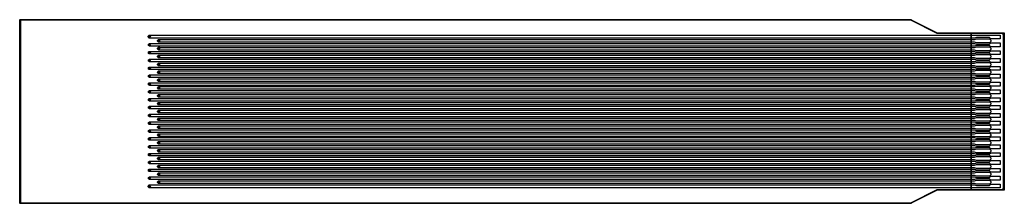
# Model space of a CAD drawing. Header units: millimetres. Extents: x 104.7 to 179.8, y -108.7 to -94.7.
import ezdxf

# ---------------------------------------------------------------- set-up
doc = ezdxf.new("R2010")
doc.units = ezdxf.units.MM
for name, color, linetype, true_color in [('B.Cu', 153, 'CONTINUOUS', 0x4d7fc4), ('B.Mask', 4, 'CONTINUOUS', 0x02ffee), ('Edge.Cuts', 254, 'CONTINUOUS', 0xd0d2cd)]:
    doc.layers.add(name, color=color, linetype=linetype, true_color=true_color)

msp = doc.modelspace()

# ---------------------------------------------------------------- linework, layer by layer
at = {"layer": 'B.Cu', "linetype": 'CONTINUOUS'}
for p, q in [((114.477402, -95.950614), (114.496066, -95.905554)), ((114.477402, -95.999386), (114.477402, -95.950614)), ((114.496066, -96.044446), (114.477402, -95.999386)), ((114.496066, -95.905554), (114.530554, -95.871066)), ((114.530554, -96.078934), (114.496066, -96.044446)), ((114.530554, -95.871066), (114.575614, -95.852402)), ((114.575614, -96.097598), (114.530554, -96.078934)), ((114.575614, -95.852402), (114.600614, -95.852402)), ((114.600614, -96.097598), (114.575614, -96.097598)), ((114.600614, -95.852402), (114.625, -95.85)), ((114.625, -96.1), (114.600614, -96.097598)), ((114.625, -95.85), (176.9, -95.85)), ((176.8, -96.1), (114.625, -96.1)), ((177.55, -96.1), (176.8, -96.1)), ((176.9, -95.85), (179.5, -95.85)), ((177.7, -96.05), (177.55, -96.1)), ((177.55, -96.2), (177.7, -96.15)), ((178.7, -96.05), (177.7, -96.05)), ((177.7, -96.15), (178.7, -96.15)), ((178.8, -96.15), (178.7, -96.05)), ((178.7, -96.15), (178.8, -96.25)), ((179.5, -96.15), (178.8, -96.15)), ((179.5, -95.85), (179.5, -96.15)), ((114.501921, -96.580491), (114.516853, -96.544443)), ((114.501921, -96.619509), (114.501921, -96.580491)), ((114.516853, -96.655557), (114.501921, -96.619509)), ((114.516853, -96.544443), (114.544443, -96.516853)), ((114.544443, -96.683147), (114.516853, -96.655557)), ((114.544443, -96.516853), (114.580491, -96.501921)), ((114.580491, -96.698079), (114.544443, -96.683147)), ((114.580491, -96.501921), (114.6, -96.5)), ((114.6, -96.7), (114.580491, -96.698079)), ((114.6, -96.5), (176.9, -96.5)), ((176.8, -96.7), (114.6, -96.7)), ((115.201921, -96.280491), (115.216853, -96.244443)), ((115.201921, -96.319509), (115.201921, -96.280491)), ((115.216853, -96.355557), (115.201921, -96.319509)), ((115.201921, -96.855491), (115.216853, -96.819443)), ((115.201921, -96.894509), (115.201921, -96.855491)), ((115.216853, -96.930557), (115.201921, -96.894509)), ((115.216853, -96.244443), (115.244443, -96.216853)), ((115.244443, -96.383147), (115.216853, -96.355557)), ((115.216853, -96.819443), (115.244443, -96.791853)), ((115.229289, -96.945711), (115.216853, -96.930557)), ((115.244443, -96.216853), (115.280491, -96.201921)), ((115.280491, -96.398079), (115.244443, -96.383147)), ((115.244443, -96.791853), (115.280491, -96.776921)), ((115.280491, -96.201921), (115.3, -96.2)), ((115.3, -96.4), (115.280491, -96.398079)), ((115.280491, -96.776921), (115.319509, -96.776921)), ((115.3, -96.2), (176.9, -96.2)), ((176.8, -96.4), (115.3, -96.4)), ((115.319509, -96.776921), (115.355557, -96.791853)), ((115.355557, -96.791853), (115.365485, -96.8)), ((115.365485, -96.8), (176.9, -96.8)), ((177.55, -96.4), (176.8, -96.4)), ((177.55, -96.7), (176.8, -96.7)), ((176.9, -96.2), (177.55, -96.2)), ((176.9, -96.5), (177.55, -96.5)), ((176.9, -96.8), (177.55, -96.8)), ((177.7, -96.45), (177.55, -96.4)), ((177.55, -96.5), (177.7, -96.55)), ((177.7, -96.65), (177.55, -96.7)), ((177.55, -96.8), (177.7, -96.75)), ((178.7, -96.45), (177.7, -96.45)), ((177.7, -96.55), (178.7, -96.55)), ((178.7, -96.65), (177.7, -96.65)), ((177.7, -96.75), (178.7, -96.75)), ((178.8, -96.35), (178.7, -96.45)), ((178.7, -96.55), (178.8, -96.45)), ((178.8, -96.75), (178.7, -96.65)), ((178.7, -96.75), (178.8, -96.85)), ((178.8, -96.25), (178.8, -96.35)), ((178.8, -96.45), (179.5, -96.45)), ((179.5, -96.75), (178.8, -96.75)), ((178.8, -96.85), (178.8, -96.95)), ((179.5, -96.45), (179.5, -96.75)), ((114.501921, -97.180491), (114.516853, -97.144443)), ((114.501921, -97.219509), (114.501921, -97.180491)), ((114.516853, -97.255557), (114.501921, -97.219509)), ((114.516853, -97.144443), (114.544443, -97.116853)), ((114.544443, -97.283147), (114.516853, -97.255557)), ((114.544443, -97.116853), (114.580491, -97.101921)), ((114.580491, -97.298079), (114.544443, -97.283147)), ((114.580491, -97.101921), (114.6, -97.1)), ((114.6, -97.3), (114.580491, -97.298079)), ((114.6, -97.1), (176.9, -97.1)), ((176.8, -97.3), (114.6, -97.3)), ((115.201921, -97.480491), (115.216853, -97.444443)), ((115.201921, -97.519509), (115.201921, -97.480491)), ((115.216853, -97.555557), (115.201921, -97.519509)), ((115.216853, -97.444443), (115.244443, -97.416853)), ((115.244443, -97.583147), (115.216853, -97.555557)), ((115.254289, -96.97071), (115.229289, -96.945711)), ((115.244443, -97.416853), (115.280491, -97.401921)), ((115.280491, -97.598079), (115.244443, -97.583147)), ((115.269442, -96.983147), (115.254289, -96.97071)), ((115.28, -96.98752), (115.269442, -96.983147)), ((115.305491, -96.998079), (115.28, -96.98752)), ((115.280491, -97.401921), (115.3, -97.4)), ((115.3, -97.6), (115.280491, -97.598079)), ((115.3, -97.4), (176.9, -97.4)), ((176.8, -97.6), (115.3, -97.6)), ((115.325, -97), (115.305491, -96.998079)), ((176.8, -97), (115.325, -97)), ((177.55, -97), (176.8, -97)), ((177.55, -97.3), (176.8, -97.3)), ((177.55, -97.6), (176.8, -97.6)), ((176.9, -97.1), (177.55, -97.1)), ((176.9, -97.4), (177.55, -97.4)), ((177.7, -97.05), (177.55, -97)), ((177.55, -97.1), (177.7, -97.15)), ((177.7, -97.25), (177.55, -97.3)), ((177.55, -97.4), (177.7, -97.35)), ((177.7, -97.65), (177.55, -97.6)), ((178.7, -97.05), (177.7, -97.05)), ((177.7, -97.15), (178.7, -97.15)), ((178.7, -97.25), (177.7, -97.25)), ((177.7, -97.35), (178.7, -97.35)), ((178.7, -97.65), (177.7, -97.65)), ((178.8, -96.95), (178.7, -97.05)), ((178.7, -97.15), (178.8, -97.05)), ((178.8, -97.35), (178.7, -97.25)), ((178.7, -97.35), (178.8, -97.45)), ((178.8, -97.55), (178.7, -97.65)), ((178.7, -97.75), (178.8, -97.65)), ((178.8, -97.05), (179.5, -97.05)), ((179.5, -97.35), (178.8, -97.35)), ((178.8, -97.45), (178.8, -97.55)), ((178.8, -97.65), (179.5, -97.65)), ((179.5, -97.05), (179.5, -97.35)), ((179.5, -97.65), (179.5, -97.95)), ((114.501921, -97.780491), (114.516853, -97.744443)), ((114.501921, -97.819509), (114.501921, -97.780491)), ((114.516853, -97.855557), (114.501921, -97.819509)), ((114.501921, -98.380491), (114.516853, -98.344443)), ((114.501921, -98.419509), (114.501921, -98.380491)), ((114.516853, -98.455557), (114.501921, -98.419509)), ((114.516853, -97.744443), (114.544443, -97.716853)), ((114.544443, -97.883147), (114.516853, -97.855557)), ((114.516853, -98.344443), (114.544443, -98.316853)), ((114.544443, -97.716853), (114.580491, -97.701921)), ((114.580491, -97.898079), (114.544443, -97.883147)), ((114.544443, -98.316853), (114.580491, -98.301921)), ((114.580491, -97.701921), (114.6, -97.7)), ((114.6, -97.9), (114.580491, -97.898079)), ((114.580491, -98.301921), (114.6, -98.3)), ((114.6, -97.7), (176.9, -97.7)), ((176.8, -97.9), (114.6, -97.9)), ((114.6, -98.3), (176.9, -98.3)), ((115.201921, -98.080491), (115.216853, -98.044443)), ((115.201921, -98.119509), (115.201921, -98.080491)), ((115.216853, -98.155557), (115.201921, -98.119509)), ((115.216853, -98.044443), (115.244443, -98.016853)), ((115.244443, -98.183147), (115.216853, -98.155557)), ((115.244443, -98.016853), (115.280491, -98.001921)), ((115.280491, -98.198079), (115.244443, -98.183147)), ((115.280491, -98.001921), (115.3, -98)), ((115.3, -98.2), (115.280491, -98.198079)), ((115.3, -98), (176.9, -98)), ((176.8, -98.2), (115.3, -98.2)), ((177.55, -97.9), (176.8, -97.9)), ((177.55, -98.2), (176.8, -98.2)), ((176.9, -97.7), (177.55, -97.7)), ((176.9, -98), (177.55, -98)), ((176.9, -98.3), (177.55, -98.3)), ((177.55, -97.7), (177.7, -97.75)), ((177.7, -97.85), (177.55, -97.9)), ((177.55, -98), (177.7, -97.95)), ((177.7, -98.25), (177.55, -98.2)), ((177.55, -98.3), (177.7, -98.35)), ((177.7, -97.75), (178.7, -97.75)), ((178.7, -97.85), (177.7, -97.85)), ((177.7, -97.95), (178.7, -97.95)), ((178.7, -98.25), (177.7, -98.25)), ((177.7, -98.35), (178.7, -98.35)), ((178.8, -97.95), (178.7, -97.85)), ((178.7, -97.95), (178.8, -98.05)), ((178.8, -98.15), (178.7, -98.25)), ((178.7, -98.35), (178.8, -98.25)), ((179.5, -97.95), (178.8, -97.95)), ((178.8, -98.05), (178.8, -98.15)), ((178.8, -98.25), (179.5, -98.25)), ((179.5, -98.25), (179.5, -98.55)), ((114.501921, -98.980491), (114.516853, -98.944443)), ((114.501921, -99.019509), (114.501921, -98.980491)), ((114.516853, -99.055557), (114.501921, -99.019509)), ((114.544443, -98.483147), (114.516853, -98.455557)), ((114.516853, -98.944443), (114.544443, -98.916853)), ((114.544443, -99.083147), (114.516853, -99.055557)), ((114.580491, -98.498079), (114.544443, -98.483147)), ((114.544443, -98.916853), (114.580491, -98.901921)), ((114.580491, -99.098079), (114.544443, -99.083147)), ((114.6, -98.5), (114.580491, -98.498079)), ((114.580491, -98.901921), (114.6, -98.9)), ((114.6, -99.1), (114.580491, -99.098079)), ((176.8, -98.5), (114.6, -98.5)), ((114.6, -98.9), (176.9, -98.9)), ((176.8, -99.1), (114.6, -99.1)), ((115.201921, -98.680491), (115.216853, -98.644443)), ((115.201921, -98.719509), (115.201921, -98.680491)), ((115.216853, -98.755557), (115.201921, -98.719509)), ((115.216853, -98.644443), (115.244443, -98.616853)), ((115.244443, -98.783147), (115.216853, -98.755557)), ((115.244443, -98.616853), (115.280491, -98.601921)), ((115.280491, -98.798079), (115.244443, -98.783147)), ((115.280491, -98.601921), (115.3, -98.6)), ((115.3, -98.8), (115.280491, -98.798079)), ((115.3, -98.6), (176.9, -98.6)), ((176.8, -98.8), (115.3, -98.8)), ((177.55, -98.5), (176.8, -98.5)), ((177.55, -98.8), (176.8, -98.8)), ((177.55, -99.1), (176.8, -99.1)), ((176.9, -98.6), (177.55, -98.6)), ((176.9, -98.9), (177.55, -98.9)), ((177.7, -98.45), (177.55, -98.5)), ((177.55, -98.6), (177.7, -98.55)), ((177.7, -98.85), (177.55, -98.8)), ((177.55, -98.9), (177.7, -98.95)), ((177.7, -99.05), (177.55, -99.1)), ((177.55, -99.2), (177.7, -99.15)), ((178.7, -98.45), (177.7, -98.45)), ((177.7, -98.55), (178.7, -98.55)), ((178.7, -98.85), (177.7, -98.85)), ((177.7, -98.95), (178.7, -98.95)), ((178.7, -99.05), (177.7, -99.05)), ((177.7, -99.15), (178.7, -99.15)), ((178.8, -98.55), (178.7, -98.45)), ((178.7, -98.55), (178.8, -98.65)), ((178.8, -98.75), (178.7, -98.85)), ((178.7, -98.95), (178.8, -98.85)), ((178.8, -99.15), (178.7, -99.05)), ((178.7, -99.15), (178.8, -99.25)), ((179.5, -98.55), (178.8, -98.55)), ((178.8, -98.65), (178.8, -98.75)), ((178.8, -98.85), (179.5, -98.85)), ((179.5, -99.15), (178.8, -99.15)), ((179.5, -98.85), (179.5, -99.15)), ((114.501921, -99.580491), (114.516853, -99.544443)), ((114.501921, -99.619509), (114.501921, -99.580491)), ((114.516853, -99.655557), (114.501921, -99.619509)), ((114.516853, -99.544443), (114.544443, -99.516853)), ((114.544443, -99.683147), (114.516853, -99.655557)), ((114.544443, -99.516853), (114.580491, -99.501921)), ((114.580491, -99.698079), (114.544443, -99.683147)), ((114.580491, -99.501921), (114.6, -99.5)), ((114.6, -99.7), (114.580491, -99.698079)), ((114.6, -99.5), (176.9, -99.5)), ((176.8, -99.7), (114.6, -99.7)), ((115.201921, -99.280491), (115.216853, -99.244443)), ((115.201921, -99.319509), (115.201921, -99.280491)), ((115.216853, -99.355557), (115.201921, -99.319509)), ((115.201921, -99.880491), (115.216853, -99.844443)), ((115.201921, -99.919509), (115.201921, -99.880491)), ((115.216853, -99.955557), (115.201921, -99.919509)), ((115.216853, -99.244443), (115.244443, -99.216853)), ((115.244443, -99.383147), (115.216853, -99.355557)), ((115.216853, -99.844443), (115.244443, -99.816853)), ((115.244443, -99.216853), (115.280491, -99.201921)), ((115.280491, -99.398079), (115.244443, -99.383147)), ((115.244443, -99.816853), (115.280491, -99.801921)), ((115.280491, -99.201921), (115.3, -99.2)), ((115.3, -99.4), (115.280491, -99.398079)), ((115.280491, -99.801921), (115.3, -99.8)), ((115.3, -99.2), (176.9, -99.2)), ((176.8, -99.4), (115.3, -99.4)), ((115.3, -99.8), (176.9, -99.8)), ((177.55, -99.4), (176.8, -99.4)), ((177.55, -99.7), (176.8, -99.7)), ((176.9, -99.2), (177.55, -99.2)), ((176.9, -99.5), (177.55, -99.5)), ((176.9, -99.8), (177.55, -99.8)), ((177.7, -99.45), (177.55, -99.4)), ((177.55, -99.5), (177.7, -99.55)), ((177.7, -99.65), (177.55, -99.7)), ((177.55, -99.8), (177.7, -99.75)), ((178.7, -99.45), (177.7, -99.45)), ((177.7, -99.55), (178.7, -99.55)), ((178.7, -99.65), (177.7, -99.65)), ((177.7, -99.75), (178.7, -99.75)), ((178.8, -99.35), (178.7, -99.45)), ((178.7, -99.55), (178.8, -99.45)), ((178.8, -99.75), (178.7, -99.65)), ((178.7, -99.75), (178.8, -99.85)), ((178.8, -99.25), (178.8, -99.35)), ((178.8, -99.45), (179.5, -99.45)), ((179.5, -99.75), (178.8, -99.75)), ((178.8, -99.85), (178.8, -99.95)), ((179.5, -99.45), (179.5, -99.75)), ((114.501921, -100.180491), (114.516853, -100.144443)), ((114.501921, -100.219509), (114.501921, -100.180491)), ((114.516853, -100.255557), (114.501921, -100.219509)), ((114.516853, -100.144443), (114.544443, -100.116853)), ((114.544443, -100.283147), (114.516853, -100.255557)), ((114.544443, -100.116853), (114.580491, -100.101921)), ((114.580491, -100.298079), (114.544443, -100.283147)), ((114.580491, -100.101921), (114.6, -100.1)), ((114.6, -100.3), (114.580491, -100.298079)), ((114.580491, -100.701921), (114.6, -100.7)), ((114.6, -100.1), (176.9, -100.1)), ((176.8, -100.3), (114.6, -100.3)), ((114.6, -100.7), (176.9, -100.7)), ((115.201921, -100.480491), (115.216853, -100.444443)), ((115.201921, -100.519509), (115.201921, -100.480491)), ((115.216853, -100.555557), (115.201921, -100.519509)), ((115.244443, -99.983147), (115.216853, -99.955557)), ((115.216853, -100.444443), (115.244443, -100.416853)), ((115.244443, -100.583147), (115.216853, -100.555557)), ((115.280491, -99.998079), (115.244443, -99.983147)), ((115.244443, -100.416853), (115.280491, -100.401921)), ((115.280491, -100.598079), (115.244443, -100.583147)), ((115.3, -100), (115.280491, -99.998079)), ((115.280491, -100.401921), (115.3, -100.4)), ((115.3, -100.6), (115.280491, -100.598079)), ((176.8, -100), (115.3, -100)), ((115.3, -100.4), (176.9, -100.4)), ((176.8, -100.6), (115.3, -100.6)), ((177.55, -100), (176.8, -100)), ((177.55, -100.3), (176.8, -100.3)), ((177.55, -100.6), (176.8, -100.6)), ((176.9, -100.1), (177.55, -100.1)), ((176.9, -100.4), (177.55, -100.4)), ((176.9, -100.7), (177.55, -100.7)), ((177.7, -100.05), (177.55, -100)), ((177.55, -100.1), (177.7, -100.15)), ((177.7, -100.25), (177.55, -100.3)), ((177.55, -100.4), (177.7, -100.35)), ((177.7, -100.65), (177.55, -100.6)), ((177.55, -100.7), (177.7, -100.75)), ((178.7, -100.05), (177.7, -100.05)), ((177.7, -100.15), (178.7, -100.15)), ((178.7, -100.25), (177.7, -100.25)), ((177.7, -100.35), (178.7, -100.35)), ((178.7, -100.65), (177.7, -100.65)), ((178.8, -99.95), (178.7, -100.05)), ((178.7, -100.15), (178.8, -100.05)), ((178.8, -100.35), (178.7, -100.25)), ((178.7, -100.35), (178.8, -100.45)), ((178.8, -100.55), (178.7, -100.65)), ((178.7, -100.75), (178.8, -100.65)), ((178.8, -100.05), (179.5, -100.05)), ((179.5, -100.35), (178.8, -100.35)), ((178.8, -100.45), (178.8, -100.55)), ((178.8, -100.65), (179.5, -100.65)), ((179.5, -100.05), (179.5, -100.35)), ((179.5, -100.65), (179.5, -100.95)), ((114.501921, -100.780491), (114.516853, -100.744443)), ((114.501921, -100.819509), (114.501921, -100.780491)), ((114.516853, -100.855557), (114.501921, -100.819509)), ((114.501921, -101.380491), (114.516853, -101.344443)), ((114.501921, -101.419509), (114.501921, -101.380491)), ((114.516853, -101.455557), (114.501921, -101.419509)), ((114.516853, -100.744443), (114.544443, -100.716853)), ((114.544443, -100.883147), (114.516853, -100.855557)), ((114.516853, -101.344443), (114.544443, -101.316853)), ((114.544443, -100.716853), (114.580491, -100.701921)), ((114.580491, -100.898079), (114.544443, -100.883147)), ((114.544443, -101.316853), (114.580491, -101.301921)), ((114.6, -100.9), (114.580491, -100.898079)), ((114.580491, -101.301921), (114.6, -101.3)), ((176.8, -100.9), (114.6, -100.9)), ((114.6, -101.3), (176.9, -101.3)), ((115.201921, -101.080491), (115.216853, -101.044443)), ((115.201921, -101.119509), (115.201921, -101.080491)), ((115.216853, -101.155557), (115.201921, -101.119509)), ((115.216853, -101.044443), (115.244443, -101.016853)), ((115.244443, -101.183147), (115.216853, -101.155557)), ((115.244443, -101.016853), (115.280491, -101.001921)), ((115.280491, -101.198079), (115.244443, -101.183147)), ((115.280491, -101.001921), (115.3, -101)), ((115.3, -101.2), (115.280491, -101.198079)), ((115.3, -101), (176.9, -101)), ((176.8, -101.2), (115.3, -101.2)), ((177.55, -100.9), (176.8, -100.9)), ((177.55, -101.2), (176.8, -101.2)), ((176.9, -101), (177.55, -101)), ((176.9, -101.3), (177.55, -101.3)), ((177.7, -100.85), (177.55, -100.9)), ((177.55, -101), (177.7, -100.95)), ((177.7, -101.25), (177.55, -101.2)), ((177.55, -101.3), (177.7, -101.35)), ((177.7, -101.45), (177.55, -101.5)), ((177.7, -100.75), (178.7, -100.75)), ((178.7, -100.85), (177.7, -100.85)), ((177.7, -100.95), (178.7, -100.95)), ((178.7, -101.25), (177.7, -101.25)), ((177.7, -101.35), (178.7, -101.35)), ((178.7, -101.45), (177.7, -101.45)), ((178.8, -100.95), (178.7, -100.85)), ((178.7, -100.95), (178.8, -101.05)), ((178.8, -101.15), (178.7, -101.25)), ((178.7, -101.35), (178.8, -101.25)), ((178.8, -101.55), (178.7, -101.45)), ((179.5, -100.95), (178.8, -100.95)), ((178.8, -101.05), (178.8, -101.15)), ((178.8, -101.25), (179.5, -101.25)), ((179.5, -101.25), (179.5, -101.55)), ((114.501921, -101.980491), (114.516853, -101.944443)), ((114.501921, -102.019509), (114.501921, -101.980491)), ((114.516853, -102.055557), (114.501921, -102.019509)), ((114.544443, -101.483147), (114.516853, -101.455557)), ((114.516853, -101.944443), (114.544443, -101.916853)), ((114.544443, -102.083147), (114.516853, -102.055557)), ((114.580491, -101.498079), (114.544443, -101.483147)), ((114.544443, -101.916853), (114.580491, -101.901921)), ((114.580491, -102.098079), (114.544443, -102.083147)), ((114.6, -101.5), (114.580491, -101.498079)), ((114.580491, -101.901921), (114.6, -101.9)), ((114.6, -102.1), (114.580491, -102.098079)), ((176.8, -101.5), (114.6, -101.5)), ((114.6, -101.9), (176.9, -101.9)), ((176.8, -102.1), (114.6, -102.1)), ((115.201921, -101.680491), (115.216853, -101.644443)), ((115.201921, -101.719509), (115.201921, -101.680491)), ((115.216853, -101.755557), (115.201921, -101.719509)), ((115.216853, -101.644443), (115.244443, -101.616853)), ((115.244443, -101.783147), (115.216853, -101.755557)), ((115.244443, -101.616853), (115.280491, -101.601921)), ((115.280491, -101.798079), (115.244443, -101.783147)), ((115.244443, -102.216853), (115.280491, -102.201921)), ((115.280491, -101.601921), (115.3, -101.6)), ((115.3, -101.8), (115.280491, -101.798079)), ((115.280491, -102.201921), (115.3, -102.2)), ((115.3, -101.6), (176.9, -101.6)), ((176.8, -101.8), (115.3, -101.8)), ((115.3, -102.2), (176.9, -102.2)), ((177.55, -101.5), (176.8, -101.5)), ((177.55, -101.8), (176.8, -101.8)), ((177.55, -102.1), (176.8, -102.1)), ((176.9, -101.6), (177.55, -101.6)), ((176.9, -101.9), (177.55, -101.9)), ((176.9, -102.2), (177.55, -102.2)), ((177.55, -101.6), (177.7, -101.55)), ((177.7, -101.85), (177.55, -101.8)), ((177.55, -101.9), (177.7, -101.95)), ((177.7, -102.05), (177.55, -102.1)), ((177.55, -102.2), (177.7, -102.15)), ((177.7, -101.55), (178.7, -101.55)), ((178.7, -101.85), (177.7, -101.85)), ((177.7, -101.95), (178.7, -101.95)), ((178.7, -102.05), (177.7, -102.05)), ((177.7, -102.15), (178.7, -102.15)), ((178.7, -101.55), (178.8, -101.65)), ((178.8, -101.75), (178.7, -101.85)), ((178.7, -101.95), (178.8, -101.85)), ((178.8, -102.15), (178.7, -102.05)), ((178.7, -102.15), (178.8, -102.25)), ((179.5, -101.55), (178.8, -101.55)), ((178.8, -101.65), (178.8, -101.75)), ((178.8, -101.85), (179.5, -101.85)), ((179.5, -102.15), (178.8, -102.15)), ((179.5, -101.85), (179.5, -102.15)), ((114.501921, -102.580491), (114.516853, -102.544443)), ((114.501921, -102.619509), (114.501921, -102.580491)), ((114.516853, -102.655557), (114.501921, -102.619509)), ((114.516853, -102.544443), (114.544443, -102.516853)), ((114.544443, -102.683147), (114.516853, -102.655557)), ((114.544443, -102.516853), (114.580491, -102.501921)), ((114.580491, -102.698079), (114.544443, -102.683147)), ((114.580491, -102.501921), (114.6, -102.5)), ((114.6, -102.7), (114.580491, -102.698079)), ((114.6, -102.5), (176.9, -102.5)), ((176.8, -102.7), (114.6, -102.7)), ((115.201921, -102.280491), (115.216853, -102.244443)), ((115.201921, -102.319509), (115.201921, -102.280491)), ((115.216853, -102.355557), (115.201921, -102.319509)), ((115.201921, -102.880491), (115.216853, -102.844443)), ((115.201921, -102.919509), (115.201921, -102.880491)), ((115.216853, -102.955557), (115.201921, -102.919509)), ((115.216853, -102.244443), (115.244443, -102.216853)), ((115.244443, -102.383147), (115.216853, -102.355557)), ((115.216853, -102.844443), (115.244443, -102.816853)), ((115.280491, -102.398079), (115.244443, -102.383147)), ((115.244443, -102.816853), (115.280491, -102.801921)), ((115.3, -102.4), (115.280491, -102.398079)), ((115.280491, -102.801921), (115.3, -102.8)), ((176.8, -102.4), (115.3, -102.4)), ((115.3, -102.8), (176.9, -102.8)), ((177.55, -102.4), (176.8, -102.4)), ((177.55, -102.7), (176.8, -102.7)), ((176.9, -102.5), (177.55, -102.5)), ((176.9, -102.8), (177.55, -102.8)), ((177.7, -102.45), (177.55, -102.4)), ((177.55, -102.5), (177.7, -102.55)), ((177.7, -102.65), (177.55, -102.7)), ((177.55, -102.8), (177.7, -102.75)), ((178.7, -102.45), (177.7, -102.45)), ((177.7, -102.55), (178.7, -102.55)), ((178.7, -102.65), (177.7, -102.65)), ((177.7, -102.75), (178.7, -102.75)), ((178.8, -102.35), (178.7, -102.45)), ((178.7, -102.55), (178.8, -102.45)), ((178.8, -102.75), (178.7, -102.65)), ((178.7, -102.75), (178.8, -102.85)), ((178.8, -102.95), (178.7, -103.05)), ((178.8, -102.25), (178.8, -102.35)), ((178.8, -102.45), (179.5, -102.45)), ((179.5, -102.75), (178.8, -102.75)), ((178.8, -102.85), (178.8, -102.95)), ((179.5, -102.45), (179.5, -102.75)), ((114.501921, -103.180491), (114.516853, -103.144443)), ((114.501921, -103.219509), (114.501921, -103.180491)), ((114.516853, -103.255557), (114.501921, -103.219509)), ((114.516853, -103.144443), (114.544443, -103.116853)), ((114.544443, -103.283147), (114.516853, -103.255557)), ((114.544443, -103.116853), (114.580491, -103.101921)), ((114.580491, -103.298079), (114.544443, -103.283147)), ((114.544443, -103.716853), (114.580491, -103.701921)), ((114.580491, -103.101921), (114.6, -103.1)), ((114.6, -103.3), (114.580491, -103.298079)), ((114.580491, -103.701921), (114.6, -103.7)), ((114.6, -103.1), (176.9, -103.1)), ((176.8, -103.3), (114.6, -103.3)), ((114.6, -103.7), (176.9, -103.7)), ((115.201921, -103.480491), (115.216853, -103.444443)), ((115.201921, -103.519509), (115.201921, -103.480491)), ((115.216853, -103.555557), (115.201921, -103.519509)), ((115.244443, -102.983147), (115.216853, -102.955557)), ((115.216853, -103.444443), (115.244443, -103.416853)), ((115.244443, -103.583147), (115.216853, -103.555557)), ((115.280491, -102.998079), (115.244443, -102.983147)), ((115.244443, -103.416853), (115.280491, -103.401921)), ((115.280491, -103.598079), (115.244443, -103.583147)), ((115.3, -103), (115.280491, -102.998079)), ((115.280491, -103.401921), (115.3, -103.4)), ((115.3, -103.6), (115.280491, -103.598079)), ((176.8, -103), (115.3, -103)), ((115.3, -103.4), (176.9, -103.4)), ((176.8, -103.6), (115.3, -103.6)), ((177.55, -103), (176.8, -103)), ((177.55, -103.3), (176.8, -103.3)), ((177.55, -103.6), (176.8, -103.6)), ((176.9, -103.1), (177.55, -103.1)), ((176.9, -103.4), (177.55, -103.4)), ((176.9, -103.7), (177.55, -103.7)), ((177.7, -103.05), (177.55, -103)), ((177.55, -103.1), (177.7, -103.15)), ((177.7, -103.25), (177.55, -103.3)), ((177.55, -103.4), (177.7, -103.35)), ((177.7, -103.65), (177.55, -103.6)), ((177.55, -103.7), (177.7, -103.75)), ((178.7, -103.05), (177.7, -103.05)), ((177.7, -103.15), (178.7, -103.15)), ((178.7, -103.25), (177.7, -103.25)), ((177.7, -103.35), (178.7, -103.35)), ((178.7, -103.65), (177.7, -103.65)), ((178.7, -103.15), (178.8, -103.05)), ((178.8, -103.35), (178.7, -103.25)), ((178.7, -103.35), (178.8, -103.45)), ((178.8, -103.55), (178.7, -103.65)), ((178.7, -103.75), (178.8, -103.65)), ((178.8, -103.05), (179.5, -103.05)), ((179.5, -103.35), (178.8, -103.35)), ((178.8, -103.45), (178.8, -103.55)), ((178.8, -103.65), (179.5, -103.65)), ((179.5, -103.05), (179.5, -103.35)), ((179.5, -103.65), (179.5, -103.95)), ((114.501921, -103.780491), (114.516853, -103.744443)), ((114.501921, -103.819509), (114.501921, -103.780491)), ((114.516853, -103.855557), (114.501921, -103.819509)), ((114.501921, -104.380491), (114.516853, -104.344443)), ((114.501921, -104.419509), (114.501921, -104.380491)), ((114.516853, -104.455557), (114.501921, -104.419509)), ((114.516853, -103.744443), (114.544443, -103.716853)), ((114.544443, -103.883147), (114.516853, -103.855557)), ((114.516853, -104.344443), (114.544443, -104.316853)), ((114.544443, -104.483147), (114.516853, -104.455557)), ((114.580491, -103.898079), (114.544443, -103.883147)), ((114.544443, -104.316853), (114.580491, -104.301921)), ((114.6, -103.9), (114.580491, -103.898079)), ((114.580491, -104.301921), (114.6, -104.3)), ((176.8, -103.9), (114.6, -103.9)), ((114.6, -104.3), (176.9, -104.3)), ((115.201921, -104.080491), (115.216853, -104.044443)), ((115.201921, -104.119509), (115.201921, -104.080491)), ((115.216853, -104.155557), (115.201921, -104.119509)), ((115.216853, -104.044443), (115.244443, -104.016853)), ((115.244443, -104.183147), (115.216853, -104.155557)), ((115.244443, -104.016853), (115.280491, -104.001921)), ((115.280491, -104.198079), (115.244443, -104.183147)), ((115.280491, -104.001921), (115.3, -104)), ((115.3, -104.2), (115.280491, -104.198079)), ((115.3, -104), (176.9, -104)), ((176.8, -104.2), (115.3, -104.2)), ((177.55, -103.9), (176.8, -103.9)), ((177.55, -104.2), (176.8, -104.2)), ((176.9, -104), (177.55, -104)), ((176.9, -104.3), (177.55, -104.3)), ((177.7, -103.85), (177.55, -103.9)), ((177.55, -104), (177.7, -103.95)), ((177.7, -104.25), (177.55, -104.2)), ((177.55, -104.3), (177.7, -104.35)), ((177.7, -104.45), (177.55, -104.5)), ((177.7, -103.75), (178.7, -103.75)), ((178.7, -103.85), (177.7, -103.85)), ((177.7, -103.95), (178.7, -103.95)), ((178.7, -104.25), (177.7, -104.25)), ((177.7, -104.35), (178.7, -104.35)), ((178.7, -104.45), (177.7, -104.45)), ((178.8, -103.95), (178.7, -103.85)), ((178.7, -103.95), (178.8, -104.05)), ((178.8, -104.15), (178.7, -104.25)), ((178.7, -104.35), (178.8, -104.25)), ((178.8, -104.55), (178.7, -104.45)), ((179.5, -103.95), (178.8, -103.95)), ((178.8, -104.05), (178.8, -104.15)), ((178.8, -104.25), (179.5, -104.25)), ((179.5, -104.25), (179.5, -104.55)), ((114.501921, -104.980491), (114.516853, -104.944443)), ((114.501921, -105.019509), (114.501921, -104.980491)), ((114.516853, -105.055557), (114.501921, -105.019509)), ((114.516853, -104.944443), (114.544443, -104.916853)), ((114.544443, -105.083147), (114.516853, -105.055557)), ((114.580491, -104.498079), (114.544443, -104.483147)), ((114.544443, -104.916853), (114.580491, -104.901921)), ((114.580491, -105.098079), (114.544443, -105.083147)), ((114.6, -104.5), (114.580491, -104.498079)), ((114.580491, -104.901921), (114.6, -104.9)), ((114.6, -105.1), (114.580491, -105.098079)), ((176.8, -104.5), (114.6, -104.5)), ((114.6, -104.9), (176.9, -104.9)), ((176.8, -105.1), (114.6, -105.1)), ((115.201921, -104.680491), (115.216853, -104.644443)), ((115.201921, -104.719509), (115.201921, -104.680491)), ((115.216853, -104.755557), (115.201921, -104.719509)), ((115.216853, -104.644443), (115.244443, -104.616853)), ((115.244443, -104.783147), (115.216853, -104.755557)), ((115.244443, -104.616853), (115.280491, -104.601921)), ((115.280491, -104.798079), (115.244443, -104.783147)), ((115.244443, -105.216853), (115.280491, -105.201921)), ((115.280491, -104.601921), (115.3, -104.6)), ((115.3, -104.8), (115.280491, -104.798079)), ((115.280491, -105.201921), (115.3, -105.2)), ((115.3, -104.6), (176.9, -104.6)), ((176.8, -104.8), (115.3, -104.8)), ((115.3, -105.2), (176.9, -105.2)), ((177.55, -104.5), (176.8, -104.5)), ((177.55, -104.8), (176.8, -104.8)), ((177.55, -105.1), (176.8, -105.1)), ((176.9, -104.6), (177.55, -104.6)), ((176.9, -104.9), (177.55, -104.9)), ((176.9, -105.2), (177.55, -105.2)), ((177.55, -104.6), (177.7, -104.55)), ((177.7, -104.85), (177.55, -104.8)), ((177.55, -104.9), (177.7, -104.95)), ((177.7, -105.05), (177.55, -105.1)), ((177.55, -105.2), (177.7, -105.15)), ((177.7, -104.55), (178.7, -104.55)), ((178.7, -104.85), (177.7, -104.85)), ((177.7, -104.95), (178.7, -104.95)), ((178.7, -105.05), (177.7, -105.05)), ((177.7, -105.15), (178.7, -105.15)), ((178.7, -104.55), (178.8, -104.65)), ((178.8, -104.75), (178.7, -104.85)), ((178.7, -104.95), (178.8, -104.85)), ((178.8, -105.15), (178.7, -105.05)), ((178.7, -105.15), (178.8, -105.25)), ((179.5, -104.55), (178.8, -104.55)), ((178.8, -104.65), (178.8, -104.75)), ((178.8, -104.85), (179.5, -104.85)), ((179.5, -105.15), (178.8, -105.15)), ((179.5, -104.85), (179.5, -105.15)), ((114.501921, -105.580491), (114.516853, -105.544443)), ((114.501921, -105.619509), (114.501921, -105.580491)), ((114.516853, -105.655557), (114.501921, -105.619509)), ((114.516853, -105.544443), (114.544443, -105.516853)), ((114.544443, -105.683147), (114.516853, -105.655557)), ((114.544443, -105.516853), (114.580491, -105.501921)), ((114.580491, -105.698079), (114.544443, -105.683147)), ((114.580491, -105.501921), (114.6, -105.5)), ((114.6, -105.7), (114.580491, -105.698079)), ((114.6, -105.5), (176.9, -105.5)), ((176.8, -105.7), (114.6, -105.7)), ((115.201921, -105.280491), (115.216853, -105.244443)), ((115.201921, -105.319509), (115.201921, -105.280491)), ((115.216853, -105.355557), (115.201921, -105.319509)), ((115.201921, -105.880491), (115.216853, -105.844443)), ((115.201921, -105.919509), (115.201921, -105.880491)), ((115.216853, -105.955557), (115.201921, -105.919509)), ((115.216853, -105.244443), (115.244443, -105.216853)), ((115.244443, -105.383147), (115.216853, -105.355557)), ((115.216853, -105.844443), (115.244443, -105.816853)), ((115.244443, -105.983147), (115.216853, -105.955557)), ((115.280491, -105.398079), (115.244443, -105.383147)), ((115.244443, -105.816853), (115.280491, -105.801921)), ((115.3, -105.4), (115.280491, -105.398079)), ((115.280491, -105.801921), (115.3, -105.8)), ((176.8, -105.4), (115.3, -105.4)), ((115.3, -105.8), (176.9, -105.8)), ((177.55, -105.4), (176.8, -105.4)), ((177.55, -105.7), (176.8, -105.7)), ((176.9, -105.5), (177.55, -105.5)), ((176.9, -105.8), (177.55, -105.8)), ((177.7, -105.45), (177.55, -105.4)), ((177.55, -105.5), (177.7, -105.55)), ((177.7, -105.65), (177.55, -105.7)), ((177.55, -105.8), (177.7, -105.75)), ((178.7, -105.45), (177.7, -105.45)), ((177.7, -105.55), (178.7, -105.55)), ((178.7, -105.65), (177.7, -105.65)), ((177.7, -105.75), (178.7, -105.75)), ((178.8, -105.35), (178.7, -105.45)), ((178.7, -105.55), (178.8, -105.45)), ((178.8, -105.75), (178.7, -105.65)), ((178.7, -105.75), (178.8, -105.85)), ((178.8, -105.95), (178.7, -106.05)), ((178.8, -105.25), (178.8, -105.35)), ((178.8, -105.45), (179.5, -105.45)), ((179.5, -105.75), (178.8, -105.75)), ((178.8, -105.85), (178.8, -105.95)), ((179.5, -105.45), (179.5, -105.75)), ((114.501921, -106.180491), (114.516853, -106.144443)), ((114.501921, -106.219509), (114.501921, -106.180491)), ((114.516853, -106.255557), (114.501921, -106.219509)), ((114.516853, -106.144443), (114.544443, -106.116853)), ((114.544443, -106.283147), (114.516853, -106.255557)), ((114.544443, -106.116853), (114.580491, -106.101921)), ((114.580491, -106.298079), (114.544443, -106.283147)), ((114.544443, -106.716853), (114.580491, -106.701921)), ((114.580491, -106.101921), (114.6, -106.1)), ((114.6, -106.3), (114.580491, -106.298079)), ((114.580491, -106.701921), (114.6, -106.7)), ((114.6, -106.1), (176.9, -106.1)), ((176.8, -106.3), (114.6, -106.3)), ((114.6, -106.7), (176.9, -106.7)), ((115.201921, -106.480491), (115.216853, -106.444443)), ((115.201921, -106.519509), (115.201921, -106.480491)), ((115.216853, -106.555557), (115.201921, -106.519509)), ((115.216853, -106.444443), (115.244443, -106.416853)), ((115.244443, -106.583147), (115.216853, -106.555557)), ((115.280491, -105.998079), (115.244443, -105.983147)), ((115.244443, -106.416853), (115.280491, -106.401921)), ((115.280491, -106.598079), (115.244443, -106.583147)), ((115.3, -106), (115.280491, -105.998079)), ((115.280491, -106.401921), (115.3, -106.4)), ((115.3, -106.6), (115.280491, -106.598079)), ((176.8, -106), (115.3, -106)), ((115.3, -106.4), (176.9, -106.4)), ((176.8, -106.6), (115.3, -106.6)), ((177.55, -106), (176.8, -106)), ((177.55, -106.3), (176.8, -106.3)), ((177.55, -106.6), (176.8, -106.6)), ((176.9, -106.1), (177.55, -106.1)), ((176.9, -106.4), (177.55, -106.4)), ((176.9, -106.7), (177.55, -106.7)), ((177.7, -106.05), (177.55, -106)), ((177.55, -106.1), (177.7, -106.15)), ((177.7, -106.25), (177.55, -106.3)), ((177.55, -106.4), (177.7, -106.35)), ((177.7, -106.65), (177.55, -106.6)), ((177.55, -106.7), (177.7, -106.75)), ((178.7, -106.05), (177.7, -106.05)), ((177.7, -106.15), (178.7, -106.15)), ((178.7, -106.25), (177.7, -106.25)), ((177.7, -106.35), (178.7, -106.35)), ((178.7, -106.65), (177.7, -106.65)), ((178.7, -106.15), (178.8, -106.05)), ((178.8, -106.35), (178.7, -106.25)), ((178.7, -106.35), (178.8, -106.45)), ((178.8, -106.55), (178.7, -106.65)), ((178.7, -106.75), (178.8, -106.65)), ((178.8, -106.05), (179.5, -106.05)), ((179.5, -106.35), (178.8, -106.35)), ((178.8, -106.45), (178.8, -106.55)), ((178.8, -106.65), (179.5, -106.65)), ((179.5, -106.05), (179.5, -106.35)), ((179.5, -106.65), (179.5, -106.95)), ((114.477402, -107.400614), (114.496066, -107.355554)), ((114.477402, -107.449386), (114.477402, -107.400614)), ((114.496066, -107.494446), (114.477402, -107.449386)), ((114.496066, -107.355554), (114.530554, -107.321066)), ((114.501921, -106.780491), (114.516853, -106.744443)), ((114.501921, -106.819509), (114.501921, -106.780491)), ((114.516853, -106.855557), (114.501921, -106.819509)), ((114.516853, -106.744443), (114.544443, -106.716853)), ((114.544443, -106.883147), (114.516853, -106.855557)), ((114.530554, -107.321066), (114.575614, -107.302402)), ((114.580491, -106.898079), (114.544443, -106.883147)), ((114.575614, -107.302402), (114.6, -107.3)), ((114.6, -106.9), (114.580491, -106.898079)), ((176.8, -106.9), (114.6, -106.9)), ((114.6, -107.3), (176.9, -107.3)), ((115.201921, -107.080491), (115.216853, -107.044443)), ((115.201921, -107.119509), (115.201921, -107.080491)), ((115.216853, -107.155557), (115.201921, -107.119509)), ((115.216853, -107.044443), (115.244443, -107.016853)), ((115.244443, -107.183147), (115.216853, -107.155557)), ((115.244443, -107.016853), (115.280491, -107.001921)), ((115.280491, -107.198079), (115.244443, -107.183147)), ((115.280491, -107.001921), (115.3, -107)), ((115.3, -107.2), (115.280491, -107.198079)), ((115.3, -107), (176.9, -107)), ((176.8, -107.2), (115.3, -107.2)), ((177.55, -106.9), (176.8, -106.9)), ((177.55, -107.2), (176.8, -107.2)), ((176.9, -107), (177.55, -107)), ((176.9, -107.3), (177.55, -107.3)), ((177.7, -106.85), (177.55, -106.9)), ((177.55, -107), (177.7, -106.95)), ((177.7, -107.25), (177.55, -107.2)), ((177.55, -107.3), (177.7, -107.35)), ((177.7, -106.75), (178.7, -106.75)), ((178.7, -106.85), (177.7, -106.85)), ((177.7, -106.95), (178.7, -106.95)), ((178.7, -107.25), (177.7, -107.25)), ((177.7, -107.35), (178.7, -107.35)), ((178.8, -106.95), (178.7, -106.85)), ((178.7, -106.95), (178.8, -107.05)), ((178.8, -107.15), (178.7, -107.25)), ((178.7, -107.35), (178.8, -107.25)), ((179.5, -106.95), (178.8, -106.95)), ((178.8, -107.05), (178.8, -107.15)), ((178.8, -107.25), (179.5, -107.25)), ((179.5, -107.25), (179.5, -107.55)), ((114.530554, -107.528934), (114.496066, -107.494446)), ((114.575614, -107.547598), (114.530554, -107.528934)), ((114.6, -107.55), (114.575614, -107.547598)), ((176.8, -107.55), (114.6, -107.55)), ((179.5, -107.55), (176.8, -107.55))]:
    msp.add_line(p, q, dxfattribs=at)
at = {"layer": 'B.Cu'}
for centre in [(114.6, -95.975), (114.6, -95.975), (114.6, -96.6), (114.6, -96.6), (115.3, -96.3), (115.3, -96.3), (115.3, -96.875), (115.3, -96.875), (114.6, -97.2), (114.6, -97.2), (115.3, -97.5), (115.3, -97.5), (114.6, -97.8), (114.6, -97.8), (114.6, -98.4), (114.6, -98.4), (115.3, -98.1), (115.3, -98.1), (114.6, -99), (114.6, -99), (115.3, -98.7), (115.3, -98.7), (114.6, -99.6), (114.6, -99.6), (115.3, -99.3), (115.3, -99.3), (115.3, -99.9), (115.3, -99.9), (114.6, -100.2), (114.6, -100.2), (115.3, -100.5), (115.3, -100.5), (114.6, -100.8), (114.6, -100.8), (114.6, -101.4), (114.6, -101.4), (115.3, -101.1), (115.3, -101.1), (114.6, -102), (114.6, -102), (115.3, -101.7), (115.3, -101.7), (114.6, -102.6), (114.6, -102.6), (115.3, -102.3), (115.3, -102.3), (115.3, -102.9), (115.3, -102.9), (114.6, -103.2), (114.6, -103.2), (115.3, -103.5), (115.3, -103.5), (114.6, -103.8), (114.6, -103.8), (114.6, -104.4), (114.6, -104.4), (115.3, -104.1), (115.3, -104.1), (114.6, -105), (114.6, -105), (115.3, -104.7), (115.3, -104.7), (114.6, -105.6), (114.6, -105.6), (115.3, -105.3), (115.3, -105.3), (115.3, -105.9), (115.3, -105.9), (114.6, -106.2), (114.6, -106.2), (115.3, -106.5), (115.3, -106.5), (114.6, -106.8), (114.6, -106.8), (114.6, -107.425), (114.6, -107.425), (115.3, -107.1), (115.3, -107.1)]:
    msp.add_circle(centre, 0.05, dxfattribs=at)
at = {"layer": 'B.Mask', "linetype": 'CONTINUOUS'}
for p, q in [((177.295, -95.7), (177.295381, -95.698087)), ((177.295, -107.7), (177.295, -95.7)), ((177.295381, -95.698087), (177.298087, -95.695381)), ((177.298087, -95.695381), (177.3, -95.695)), ((177.3, -95.695), (179.8, -95.695)), ((177.305, -95.705), (177.305, -107.695)), ((179.795, -95.705), (177.305, -95.705)), ((179.795, -107.695), (179.795, -95.705)), ((179.8, -95.695), (179.801913, -95.695381)), ((179.801913, -95.695381), (179.804619, -95.698087)), ((179.804619, -95.698087), (179.805, -95.7)), ((179.805, -95.7), (179.805, -107.7)), ((177.295381, -107.701913), (177.295, -107.7)), ((177.298087, -107.704619), (177.295381, -107.701913)), ((177.3, -107.705), (177.298087, -107.704619)), ((179.8, -107.705), (177.3, -107.705)), ((177.305, -107.695), (179.795, -107.695)), ((179.801913, -107.704619), (179.8, -107.705)), ((179.804619, -107.701913), (179.801913, -107.704619)), ((179.805, -107.7), (179.804619, -107.701913))]:
    msp.add_line(p, q, dxfattribs=at)
at = {"layer": 'Edge.Cuts', "linetype": 'CONTINUOUS'}
for p, q in [((104.676903, -94.690433), (104.690433, -94.676903)), ((104.690433, -94.676903), (104.7, -94.675)), ((104.7, -94.675), (172.7, -94.675)), ((172.7, -94.675), (172.701228, -94.675244)), ((172.701228, -94.675244), (172.701772, -94.675063)), ((172.701772, -94.675063), (172.705636, -94.676121)), ((172.705636, -94.676121), (172.709567, -94.676903)), ((172.709567, -94.676903), (172.709972, -94.677308)), ((172.709972, -94.677308), (172.71118, -94.677639)), ((172.71118, -94.677639), (174.705902, -95.675)), ((104.675, -94.7), (104.676903, -94.690433)), ((104.675, -108.7), (104.675, -94.7)), ((104.725, -94.725), (104.725, -108.675)), ((172.694098, -94.725), (104.725, -94.725)), ((174.68882, -95.722361), (172.694098, -94.725)), ((174.690027, -95.722691), (174.68882, -95.722361)), ((174.690433, -95.723097), (174.690027, -95.722691)), ((174.694363, -95.723878), (174.690433, -95.723097)), ((174.698228, -95.724937), (174.694363, -95.723878)), ((174.698771, -95.724755), (174.698228, -95.724937)), ((174.7, -95.725), (174.698771, -95.724755)), ((176.6, -95.725), (174.7, -95.725)), ((174.705902, -95.675), (176.6, -95.675)), ((176.6, -95.675), (179.6, -95.675)), ((179.6, -95.725), (176.6, -95.725)), ((179.6, -95.675), (179.600112, -95.675022)), ((179.634601, -95.725187), (179.6, -95.724999)), ((179.6, -95.724999), (179.6, -95.725)), ((179.600112, -95.675022), (179.60018, -95.675001)), ((179.60018, -95.675001), (179.669458, -95.686383)), ((179.698773, -95.752039), (179.634601, -95.725187)), ((179.669458, -95.686383), (179.73192, -95.718436)), ((179.747961, -95.801227), (179.698773, -95.752039)), ((179.73192, -95.718436), (179.781564, -95.76808)), ((179.774813, -95.865399), (179.747961, -95.801227)), ((179.775, -95.899999), (179.774813, -95.865399)), ((179.775, -95.9), (179.775, -95.899999)), ((179.775, -107.5), (179.775, -95.9)), ((179.781564, -95.76808), (179.813617, -95.830542)), ((179.813617, -95.830542), (179.824999, -95.89982)), ((179.824999, -95.89982), (179.824977, -95.899887)), ((179.824977, -95.899887), (179.825, -95.9)), ((179.825, -95.9), (179.825, -107.5)), ((172.694098, -108.675), (174.68882, -107.677639)), ((174.705902, -107.725), (172.71118, -108.722361)), ((174.68882, -107.677639), (174.690027, -107.677308)), ((174.690027, -107.677308), (174.690433, -107.676903)), ((174.690433, -107.676903), (174.694363, -107.676121)), ((174.694363, -107.676121), (174.698228, -107.675063)), ((174.698228, -107.675063), (174.698771, -107.675244)), ((174.698771, -107.675244), (174.7, -107.675)), ((174.7, -107.675), (176.6, -107.675)), ((176.6, -107.725), (174.705902, -107.725)), ((176.6, -107.675), (179.6, -107.675)), ((179.6, -107.725), (176.6, -107.725)), ((179.6, -107.675), (179.634601, -107.674813)), ((179.600112, -107.724977), (179.6, -107.725)), ((179.60018, -107.724999), (179.600112, -107.724977)), ((179.669458, -107.713617), (179.60018, -107.724999)), ((179.634601, -107.674813), (179.698773, -107.647961)), ((179.73192, -107.681564), (179.669458, -107.713617)), ((179.698773, -107.647961), (179.747961, -107.598773)), ((179.781564, -107.63192), (179.73192, -107.681564)), ((179.747961, -107.598773), (179.774813, -107.534601)), ((179.774813, -107.534601), (179.775, -107.5)), ((179.813617, -107.569458), (179.781564, -107.63192)), ((179.824999, -107.50018), (179.813617, -107.569458)), ((179.825, -107.5), (179.824977, -107.500112)), ((179.824977, -107.500112), (179.824999, -107.50018)), ((104.676903, -108.709567), (104.675, -108.7)), ((104.690433, -108.723097), (104.676903, -108.709567)), ((104.7, -108.725), (104.690433, -108.723097)), ((172.7, -108.725), (104.7, -108.725)), ((104.725, -108.675), (172.694098, -108.675)), ((172.701228, -108.724755), (172.7, -108.725)), ((172.701772, -108.724937), (172.701228, -108.724755)), ((172.705636, -108.723878), (172.701772, -108.724937)), ((172.709567, -108.723097), (172.705636, -108.723878)), ((172.709972, -108.722691), (172.709567, -108.723097)), ((172.71118, -108.722361), (172.709972, -108.722691))]:
    msp.add_line(p, q, dxfattribs=at)

doc.saveas('drawing.dxf')
